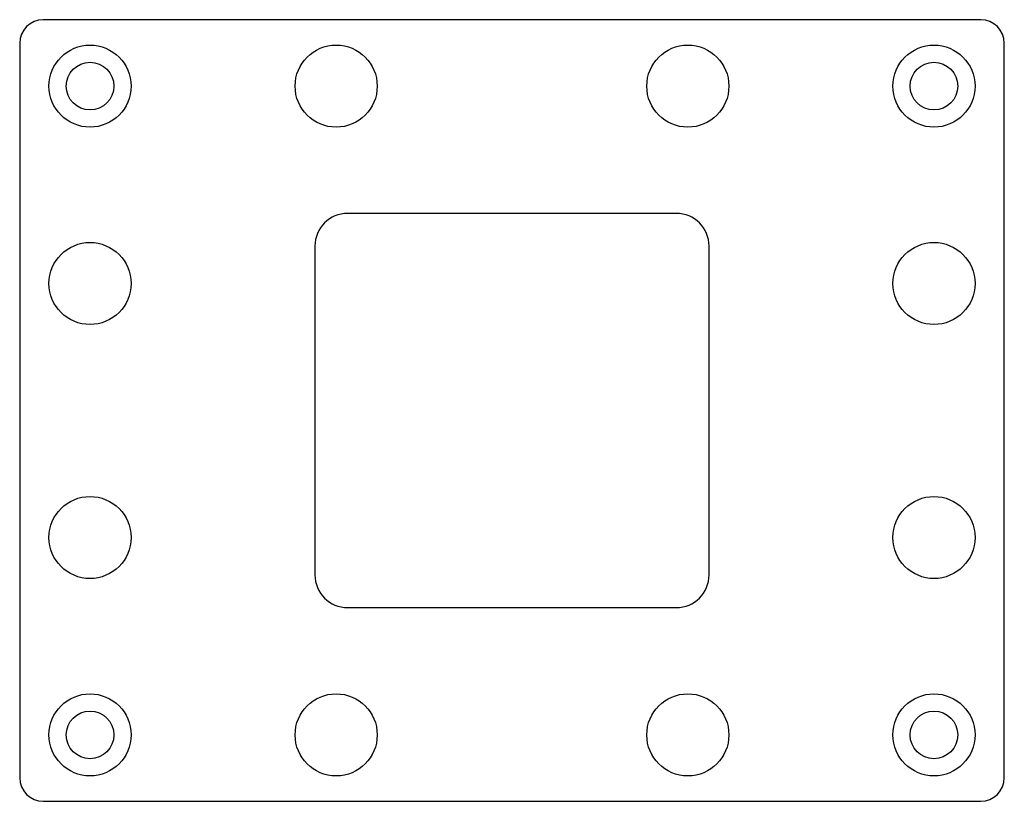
# Model space of a CAD drawing. Header units: millimetres. Extents: x -63 to 63, y -50 to 50.
import ezdxf

# ---------------------------------------------------------------- set-up
doc = ezdxf.new("R2010")
doc.units = ezdxf.units.MM

msp = doc.modelspace()

# ---------------------------------------------------------------- linework, layer by layer
at = {"layer": 'COUNTERBORE'}
for centre in [(-54, 41.5), (54, 41.5), (-54, -41.5), (54, -41.5)]:
    msp.add_circle(centre, 5.25, dxfattribs=at)
at = {"layer": 'HOLES'}
for centre, radius in [((-22.5, 41.5), 5.25), ((22.5, 41.5), 5.25), ((-54, 41.5), 3.05), ((54, 41.5), 3.05), ((-54, 16.25), 5.25), ((54, 16.25), 5.25), ((-54, -16.25), 5.25), ((54, -16.25), 5.25), ((-22.5, -41.5), 5.25), ((22.5, -41.5), 5.25), ((-54, -41.5), 3.05), ((54, -41.5), 3.05)]:
    msp.add_circle(centre, radius, dxfattribs=at)
at = {"layer": 'OUTLINE'}
for p, q in [((60, 50), (-60, 50)), ((-63, 47), (-63, -47)), ((63, -47), (63, 47)), ((21.025, 25.225), (-21.025, 25.225)), ((-25.225, 21.025), (-25.225, -21.025)), ((25.225, -21.025), (25.225, 21.025)), ((-21.025, -25.225), (21.025, -25.225)), ((-60, -50), (60, -50))]:
    msp.add_line(p, q, dxfattribs=at)
for centre, radius, start, end in [((-60, 47), 3, 90, 180), ((60, 47), 3, 0, 90), ((-21.025, 21.025), 4.2, 90, 180), ((21.025, 21.025), 4.2, 0, 90), ((-21.025, -21.025), 4.2, 180, 270), ((21.025, -21.025), 4.2, 270, 360), ((-60, -47), 3, 180, 270), ((60, -47), 3, 270, 360)]:
    msp.add_arc(centre, radius, start, end, dxfattribs=at)

doc.saveas('drawing.dxf')
